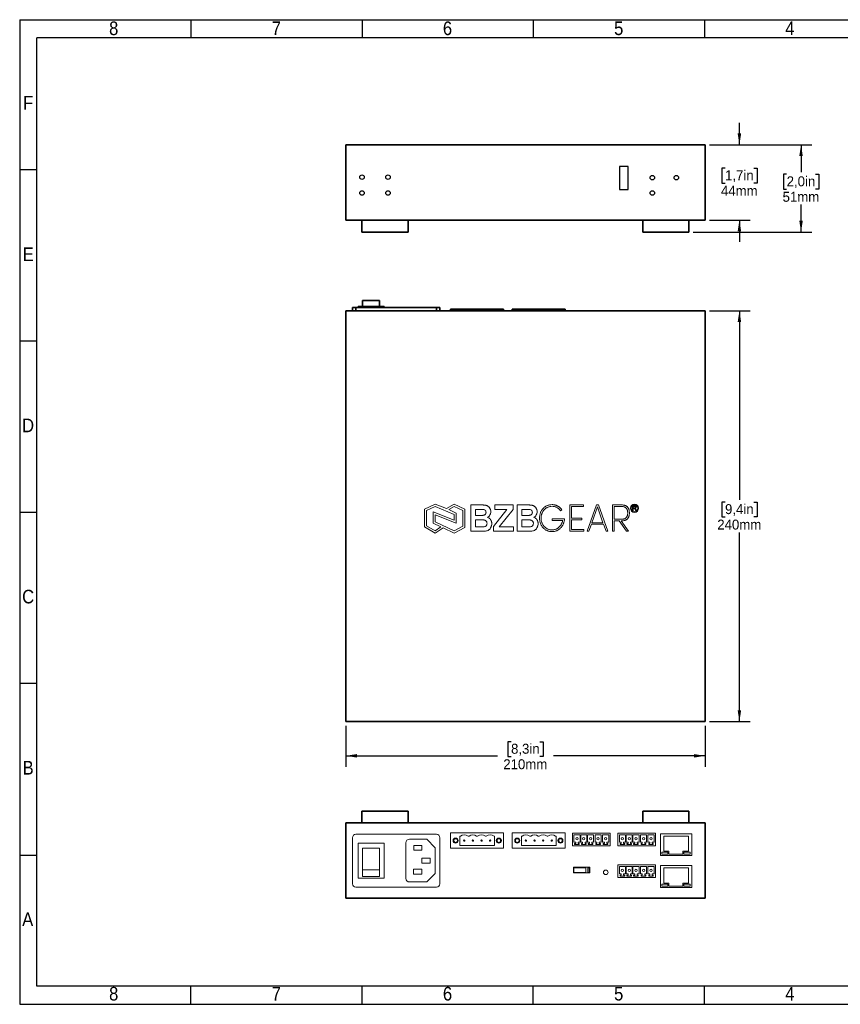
# Model space of a CAD drawing. Header units: millimetres. Extents: x 15 to 415, y 5 to 293.
# Tile 1 of 6: x 15 to 255, y 5 to 293. Entities that reach past the tile are written whole.
import ezdxf

# ---------------------------------------------------------------- set-up
doc = ezdxf.new("R2010")
doc.units = ezdxf.units.MM
doc.linetypes.add('SLD-Solid', pattern=[0])
doc.layers.add('BORDER', color=7, linetype='SLD-Solid')
doc.layers.add('DRIVING_DIM', color=5, linetype='SLD-Solid')
doc.styles.add('SLDTEXTSTYLE0', font='arial.ttf', dxfattribs={"width": 0.948})
doc.styles.add('SLDTEXTSTYLE1', font='Gothic.ttf', dxfattribs={"width": 0.913})
doc.dimstyles.new('SLDDIMSTYLE0', dxfattribs={"dimtxt": 2.825151, "dimasz": 3.302, "dimexe": 0, "dimexo": 0.0625, "dimgap": 0.706288, "dimtad": 0, "dimtih": 1, "dimtoh": 1, "dimdec": 0, "dimlfac": 2, "dimrnd": 1e-09, "dimzin": 12, "dimdsep": 46, "dimtxsty": 'SLDTEXTSTYLE0', "dimsah": 1, "dimcen": 0.09, "dimadec": 0, "dimazin": 3, "dimtfac": 1, "dimtdec": 0, "dimtofl": 0, "dimtmove": 0, "dimatfit": 3, "dimfxl": 1, "dimfrac": 2, "dimtolj": 1, "dimtzin": 12, "dimarcsym": 0})
doc.dimstyles.new('SLDDIMSTYLE1', dxfattribs={"dimtxt": 2.825151, "dimasz": 3.302, "dimexe": 0, "dimexo": 0.0625, "dimgap": 0.706288, "dimtad": 0, "dimtih": 1, "dimtoh": 1, "dimdec": 0, "dimlfac": 2, "dimrnd": 1e-09, "dimzin": 12, "dimdsep": 46, "dimtxsty": 'SLDTEXTSTYLE0', "dimsah": 1, "dimcen": 0.09, "dimadec": 0, "dimazin": 3, "dimtfac": 1, "dimtdec": 0, "dimtmove": 0, "dimatfit": 0, "dimfxl": 1, "dimfrac": 2, "dimtolj": 1, "dimtzin": 12, "dimarcsym": 0})

# ---------------------------------------------------------------- blocks, each defined once
blk = doc.blocks.new('_D')
at = {"layer": 'DRIVING_DIM', "transparency": 16777216}
for p, q in [((216.49, 207.51), (228.4, 207.51)), ((225.22, 207.51), (225.22, 152.27)), ((221.02, 151.62), (220.05, 151.62)), ((220.05, 151.62), (220.05, 147.28)), ((229.43, 151.62), (230.4, 151.62)), ((230.4, 151.62), (230.4, 147.28)), ((220.05, 147.28), (221.02, 147.28)), ((230.4, 147.28), (229.43, 147.28)), ((225.22, 87.51), (225.22, 142.76)), ((216.49, 87.51), (228.4, 87.51))]:
    blk.add_line(p, q, dxfattribs=at)
for points in [[(225.22, 207.51), (224.71, 204.21), (225.73, 204.21)], [(225.22, 87.51), (225.73, 90.81), (224.71, 90.81)]]:
    blk.add_solid(points, dxfattribs=at)
at = {"layer": 'DRIVING_DIM', "transparency": 16777216, "char_height": 2.91, "attachment_point": 1, "style": 'SLDTEXTSTYLE0'}
for s, insert in [('9,4in', (221.02, 151.03)), ('240mm', (218.75, 146.51))]:
    blk.add_mtext(s, dxfattribs=dict(at, insert=insert))
blk = doc.blocks.new('_D_1')
at = {"layer": 'DRIVING_DIM', "transparency": 16777216}
for p, q in [((110.22, 86.24), (110.22, 74.34)), ((215.22, 86.24), (215.22, 74.34)), ((158.52, 81.62), (157.55, 81.62)), ((157.55, 81.62), (157.55, 77.28)), ((166.93, 81.62), (167.9, 81.62)), ((167.9, 81.62), (167.9, 77.28)), ((110.22, 77.51), (154.53, 77.51)), ((157.55, 77.28), (158.52, 77.28)), ((167.9, 77.28), (166.93, 77.28)), ((215.22, 77.51), (170.91, 77.51))]:
    blk.add_line(p, q, dxfattribs=at)
for points in [[(110.22, 77.51), (113.52, 77), (113.52, 78.02)], [(215.22, 77.51), (211.92, 78.02), (211.92, 77)]]:
    blk.add_solid(points, dxfattribs=at)
at = {"layer": 'DRIVING_DIM', "transparency": 16777216, "char_height": 2.91, "attachment_point": 1, "style": 'SLDTEXTSTYLE0'}
for s, insert in [('8,3in', (158.52, 81.03)), ('210mm', (156.25, 76.51))]:
    blk.add_mtext(s, dxfattribs=dict(at, insert=insert))
blk = doc.blocks.new('_D_2')
at = {"layer": 'DRIVING_DIM', "transparency": 16777216}
for p, q in [((225.22, 256.01), (225.22, 262.36)), ((216.49, 256.01), (228.4, 256.01)), ((221.02, 249.12), (220.05, 249.12)), ((220.05, 249.12), (220.05, 244.78)), ((229.43, 249.12), (230.4, 249.12)), ((230.4, 249.12), (230.4, 244.78)), ((220.05, 244.78), (221.02, 244.78)), ((230.4, 244.78), (229.43, 244.78)), ((216.49, 234.01), (228.4, 234.01)), ((225.22, 234.01), (225.22, 227.66))]:
    blk.add_line(p, q, dxfattribs=at)
for points in [[(225.22, 256.01), (225.73, 259.31), (224.71, 259.31)], [(225.22, 234.01), (224.71, 230.71), (225.73, 230.71)]]:
    blk.add_solid(points, dxfattribs=at)
at = {"layer": 'DRIVING_DIM', "transparency": 16777216, "char_height": 2.91, "attachment_point": 1, "style": 'SLDTEXTSTYLE0'}
for s, insert in [('1,7in', (221.02, 248.53)), ('44mm', (219.83, 244.01))]:
    blk.add_mtext(s, dxfattribs=dict(at, insert=insert))
blk = doc.blocks.new('_D_3')
at = {"layer": 'DRIVING_DIM', "transparency": 16777216}
for p, q in [((216.49, 256.01), (246.4, 256.01)), ((243.22, 256.01), (243.22, 248.02)), ((239.02, 247.37), (238.05, 247.37)), ((238.05, 247.37), (238.05, 243.03)), ((247.43, 247.37), (248.4, 247.37)), ((248.4, 247.37), (248.4, 243.03)), ((238.05, 243.03), (239.02, 243.03)), ((248.4, 243.03), (247.43, 243.03)), ((243.22, 230.51), (243.22, 238.51)), ((211.74, 230.51), (246.4, 230.51))]:
    blk.add_line(p, q, dxfattribs=at)
for points in [[(243.22, 256.01), (242.71, 252.71), (243.73, 252.71)], [(243.22, 230.51), (243.73, 233.81), (242.71, 233.81)]]:
    blk.add_solid(points, dxfattribs=at)
at = {"layer": 'DRIVING_DIM', "transparency": 16777216, "char_height": 2.91, "attachment_point": 1, "style": 'SLDTEXTSTYLE0'}
for s, insert in [('2,0in', (239.02, 246.78)), ('51mm', (237.83, 242.26))]:
    blk.add_mtext(s, dxfattribs=dict(at, insert=insert))

msp = doc.modelspace()

# ---------------------------------------------------------------- linework, layer by layer
at = {"color": 7, "linetype": 'SLD-Solid', "lineweight": 35}
for p, q in [((110.22, 256.01), (110.22, 234.01)), ((215.22, 256.01), (110.22, 256.01)), ((151.21, 256.01), (151.21, 256.02)), ((151.21, 256.01), (151.21, 256.02)), ((151.5, 256.01), (151.5, 256.02)), ((152.59, 256.01), (152.59, 256.02)), ((152.59, 256.01), (152.59, 256.02)), ((152.89, 256.01), (152.89, 256.02)), ((152.89, 256.01), (152.89, 256.02)), ((164.74, 256.01), (164.74, 256.02)), ((164.74, 256.01), (164.74, 256.02)), ((165.04, 256.01), (165.04, 256.02)), ((166.12, 256.01), (166.12, 256.02)), ((166.12, 256.01), (166.12, 256.02)), ((166.42, 256.01), (166.42, 256.02)), ((166.42, 256.01), (166.42, 256.02)), ((192.6, 256.01), (192.6, 256.02)), ((192.6, 256.01), (192.6, 256.02)), ((193.09, 256.01), (193.09, 256.02)), ((193.09, 256.01), (193.09, 256.02)), ((194.89, 256.01), (194.89, 256.02)), ((195.08, 256.01), (195.08, 256.02)), ((215.22, 234.01), (215.22, 256.01)), ((110.22, 234.01), (215.22, 234.01)), ((114.97, 234.01), (114.97, 230.51)), ((128.47, 230.51), (128.47, 234.01)), ((196.97, 234.01), (196.97, 230.51)), ((210.47, 230.51), (210.47, 234.01)), ((128.47, 230.51), (114.97, 230.51)), ((210.47, 230.51), (196.97, 230.51)), ((115.14, 210.5), (120.14, 210.5)), ((110.22, 207.51), (110.22, 87.51)), ((215.22, 207.51), (110.22, 207.51)), ((112.21, 208.51), (112.21, 207.51)), ((113.21, 208.51), (112.21, 208.51)), ((113.21, 208.51), (113.21, 207.51)), ((136.73, 208.51), (113.21, 208.51)), ((113.86, 208.76), (121.41, 208.76)), ((113.86, 208.76), (113.86, 208.51)), ((121.41, 208.76), (121.41, 208.51)), ((136.73, 208.51), (136.73, 207.51)), ((136.73, 208.51), (137.73, 208.51)), ((137.73, 208.51), (137.73, 207.51)), ((156.35, 208.01), (140.82, 208.01)), ((140.82, 208.01), (140.82, 207.51)), ((156.35, 208.01), (156.35, 207.51)), ((158.82, 208.01), (158.82, 207.51)), ((174.35, 208.01), (158.82, 208.01)), ((174.35, 208.01), (174.35, 207.51)), ((215.22, 207.51), (215.22, 87.51)), ((215.22, 87.51), (110.22, 87.51)), ((114.97, 61.39), (114.97, 57.89)), ((114.97, 61.39), (128.47, 61.39)), ((128.47, 57.89), (128.47, 61.39)), ((196.97, 61.39), (196.97, 57.89)), ((196.97, 61.39), (210.47, 61.39)), ((210.47, 57.89), (210.47, 61.39)), ((110.22, 35.89), (110.22, 57.89)), ((110.22, 57.89), (215.22, 57.89)), ((215.22, 57.89), (215.22, 35.89)), ((215.22, 35.89), (110.22, 35.89)), ((151.21, 35.88), (151.21, 35.89)), ((151.21, 35.88), (151.21, 35.89)), ((151.5, 35.88), (151.5, 35.89)), ((152.59, 35.88), (152.59, 35.89)), ((152.59, 35.88), (152.59, 35.89)), ((152.89, 35.88), (152.89, 35.89)), ((152.89, 35.88), (152.89, 35.89)), ((164.74, 35.88), (164.74, 35.89)), ((164.74, 35.88), (164.74, 35.89)), ((165.04, 35.88), (165.04, 35.89)), ((166.12, 35.88), (166.12, 35.89)), ((166.12, 35.88), (166.12, 35.89)), ((166.42, 35.88), (166.42, 35.89)), ((166.42, 35.88), (166.42, 35.89)), ((192.6, 35.88), (192.6, 35.89)), ((192.6, 35.88), (192.6, 35.89)), ((193.09, 35.88), (193.09, 35.89)), ((193.09, 35.88), (193.09, 35.89)), ((194.89, 35.88), (194.89, 35.89)), ((195.08, 35.88), (195.08, 35.89))]:
    msp.add_line(p, q, dxfattribs=at)
at = {"color": 7, "linetype": 'SLD-Solid', "lineweight": 25}
for p, q in [((192.71, 249.65), (190.17, 249.65)), ((190.17, 249.65), (190.17, 242.92)), ((192.71, 242.92), (192.71, 249.65)), ((190.17, 242.92), (192.71, 242.92))]:
    msp.add_line(p, q, dxfattribs=at)
at = {"color": 7, "linetype": 'SLD-Solid', "lineweight": 15}
for p, q in [((136.35, 150.98), (133.26, 149.55)), ((136.38, 150.33), (133.86, 149.16)), ((139.64, 149.74), (136.35, 150.98)), ((141.86, 148.04), (136.38, 150.33)), ((141.91, 150.99), (139.64, 149.74)), ((141.93, 150.32), (140.32, 149.43)), ((144.99, 149.55), (141.91, 150.99)), ((144.39, 149.16), (141.93, 150.32)), ((146.76, 150.79), (149.72, 150.79)), ((146.76, 143.09), (146.76, 150.79)), ((153.77, 150.79), (159.11, 150.79)), ((153.77, 149.51), (153.77, 150.79)), ((159.11, 150.79), (159.11, 149.51)), ((160.29, 150.79), (163.25, 150.79)), ((160.29, 143.09), (160.29, 150.79)), ((175.65, 150.79), (175.65, 143.1)), ((179.69, 150.79), (175.65, 150.79)), ((176.13, 146.94), (176.13, 150.32)), ((176.13, 150.32), (179.69, 150.31)), ((179.69, 150.31), (179.69, 150.79)), ((183.51, 150.8), (180.72, 143.09)), ((182.15, 145.61), (183.76, 150.2)), ((184.03, 150.8), (183.51, 150.8)), ((183.76, 150.2), (185.37, 145.61)), ((186.8, 143.09), (184.03, 150.8)), ((191.03, 150.79), (188.14, 150.79)), ((188.14, 150.79), (188.14, 143.09)), ((188.63, 150.31), (191.03, 150.31)), ((188.63, 146.63), (188.63, 150.31)), ((191.03, 150.79), (191.03, 150.79)), ((194.04, 150.51), (194.63, 150.51)), ((194.04, 149.16), (194.04, 150.51)), ((194.23, 150.35), (194.23, 149.92)), ((194.64, 150.35), (194.23, 150.35)), ((194.23, 149.92), (194.6, 149.92)), ((194.23, 149.76), (194.23, 149.16)), ((194.43, 149.76), (194.23, 149.76)), ((133.26, 149.55), (133.26, 144.36)), ((133.86, 149.16), (133.86, 144.7)), ((141.86, 146.34), (135.78, 148.75)), ((135.78, 148.75), (135.78, 145.45)), ((136.38, 147.86), (136.38, 145.83)), ((142.46, 145.46), (136.38, 147.86)), ((140.32, 149.43), (142.46, 148.43)), ((141.86, 148.04), (141.86, 146.34)), ((142.46, 148.43), (142.46, 145.46)), ((144.39, 144.6), (144.39, 149.16)), ((144.99, 144.25), (144.99, 149.55)), ((148.14, 149.51), (148.14, 147.73)), ((149.05, 149.51), (148.14, 149.51)), ((148.14, 147.73), (149.18, 147.73)), ((153.38, 144.47), (157.33, 149.51)), ((157.33, 149.51), (153.77, 149.51)), ((159.11, 149.51), (155.08, 144.37)), ((161.68, 149.51), (161.68, 147.73)), ((162.59, 149.51), (161.68, 149.51)), ((161.68, 147.73), (162.72, 147.73)), ((174.14, 146.73), (170.48, 146.73)), ((170.48, 146.73), (170.48, 146.25)), ((172.96, 149.12), (173.39, 149.37)), ((179.15, 146.94), (176.13, 146.94)), ((179.15, 146.45), (179.15, 146.94)), ((194.23, 149.16), (194.04, 149.16)), ((194.98, 149.16), (194.81, 149.44)), ((194.97, 149.53), (195.19, 149.16)), ((195.19, 149.16), (194.98, 149.16)), ((133.26, 144.36), (136.37, 142.54)), ((133.86, 144.7), (136.35, 143.25)), ((135.78, 145.45), (138.05, 144.38)), ((136.35, 143.25), (138.05, 144.38)), ((136.37, 142.54), (138.69, 144.08)), ((136.38, 145.83), (141.91, 143.23)), ((138.69, 144.08), (141.93, 142.56)), ((141.91, 143.23), (144.39, 144.6)), ((141.93, 142.56), (144.99, 144.25)), ((149.43, 146.45), (148.14, 146.45)), ((148.14, 146.45), (148.14, 144.37)), ((148.14, 144.37), (149.61, 144.37)), ((153.38, 143.09), (153.38, 144.47)), ((155.08, 144.37), (159.21, 144.37)), ((159.21, 144.37), (159.21, 143.09)), ((162.96, 146.45), (161.68, 146.45)), ((161.68, 146.45), (161.68, 144.37)), ((161.68, 144.37), (163.15, 144.37)), ((170.48, 146.25), (173.6, 146.25)), ((176.13, 143.59), (176.13, 146.45)), ((176.13, 146.45), (179.15, 146.45)), ((181.25, 143.09), (181.99, 145.14)), ((181.99, 145.14), (185.54, 145.14)), ((185.37, 145.61), (182.15, 145.61)), ((185.54, 145.14), (186.29, 143.09)), ((188.62, 143.09), (188.62, 146.15)), ((188.62, 146.15), (190.12, 146.15)), ((190.97, 146.63), (188.63, 146.63)), ((190.12, 146.15), (192.24, 143.09)), ((192.82, 143.09), (190.71, 146.15)), ((190.71, 146.15), (190.99, 146.15)), ((149.25, 143.09), (146.76, 143.09)), ((159.21, 143.09), (153.38, 143.09)), ((162.78, 143.09), (160.29, 143.09)), ((170.48, 142.99), (170.48, 142.99)), ((175.65, 143.1), (179.82, 143.1)), ((179.82, 143.59), (176.13, 143.59)), ((179.82, 143.1), (179.82, 143.59)), ((180.72, 143.09), (181.25, 143.09)), ((186.29, 143.09), (186.8, 143.09)), ((188.14, 143.09), (188.62, 143.09)), ((192.24, 143.09), (192.82, 143.09))]:
    msp.add_line(p, q, dxfattribs=at)
at = {"color": 7, "linetype": 'SLD-Solid', "lineweight": 20}
for p, q in [((140.82, 50.53), (140.82, 55.04)), ((156.35, 55.04), (140.82, 55.04)), ((156.35, 50.53), (156.35, 55.04)), ((158.82, 50.53), (158.82, 55.04)), ((174.35, 55.04), (158.82, 55.04)), ((174.35, 50.53), (174.35, 55.04)), ((187.43, 54.96), (176.46, 54.96)), ((176.46, 51.18), (176.46, 54.96)), ((187.43, 51.18), (187.43, 54.96)), ((200.7, 54.96), (189.73, 54.96)), ((189.73, 51.18), (189.73, 54.96)), ((200.7, 51.18), (200.7, 54.96)), ((211.36, 54.73), (202.13, 54.73)), ((202.13, 48.35), (202.13, 54.73)), ((211.36, 48.35), (211.36, 54.73)), ((112.21, 40.15), (112.21, 53.58)), ((136.73, 54.58), (113.21, 54.58)), ((113.86, 52.04), (113.86, 41.79)), ((121.41, 52.04), (113.86, 52.04)), ((121.41, 41.79), (121.41, 52.04)), ((127.82, 41.67), (127.82, 52.14)), ((133.9, 53.14), (128.82, 53.14)), ((136.4, 50.64), (133.9, 53.14)), ((137.73, 40.15), (137.73, 53.58)), ((143.74, 54.03), (143.54, 54.03)), ((143.54, 51.3), (143.54, 54.03)), ((146.3, 54.03), (145.99, 54.03)), ((148.73, 54.03), (148.46, 54.03)), ((151.27, 54.03), (151.06, 54.03)), ((153.71, 54.03), (153.55, 54.03)), ((153.71, 51.3), (153.71, 54.03)), ((161.74, 54.03), (161.54, 54.03)), ((161.54, 51.3), (161.54, 54.03)), ((164.3, 54.03), (163.99, 54.03)), ((166.73, 54.03), (166.46, 54.03)), ((169.27, 54.03), (169.06, 54.03)), ((171.71, 54.03), (171.55, 54.03)), ((171.71, 51.3), (171.71, 54.03)), ((178.69, 54.46), (176.89, 54.46)), ((176.89, 52.27), (176.89, 54.46)), ((177.43, 52.27), (176.89, 52.27)), ((177.1, 51.93), (177.1, 51.56)), ((177.1, 51.93), (177.43, 51.93)), ((177.43, 52.27), (177.43, 51.93)), ((178.69, 52.27), (178.14, 52.27)), ((178.14, 52.27), (178.14, 51.93)), ((178.14, 51.93), (178.44, 51.93)), ((178.44, 51.93), (178.44, 51.56)), ((178.69, 52.27), (178.69, 54.46)), ((178.87, 52.27), (178.87, 54.46)), ((180.67, 54.46), (178.87, 54.46)), ((179.41, 52.27), (178.87, 52.27)), ((179.08, 51.93), (179.08, 51.56)), ((179.08, 51.93), (179.41, 51.93)), ((179.41, 52.27), (179.41, 51.93)), ((180.67, 52.27), (180.12, 52.27)), ((180.12, 52.27), (180.12, 51.93)), ((180.12, 51.93), (180.42, 51.93)), ((180.42, 51.93), (180.42, 51.56)), ((180.67, 52.27), (180.67, 54.46)), ((180.85, 52.27), (180.85, 54.46)), ((182.65, 54.46), (180.85, 54.46)), ((181.39, 52.27), (180.85, 52.27)), ((181.06, 51.93), (181.06, 51.56)), ((181.06, 51.93), (181.39, 51.93)), ((181.39, 52.27), (181.39, 51.93)), ((182.65, 52.27), (182.1, 52.27)), ((182.1, 52.27), (182.1, 51.93)), ((182.1, 51.93), (182.4, 51.93)), ((182.4, 51.93), (182.4, 51.56)), ((182.65, 52.27), (182.65, 54.46)), ((183.05, 52.27), (183.05, 54.46)), ((184.85, 54.46), (183.05, 54.46)), ((183.59, 52.27), (183.05, 52.27)), ((183.26, 51.93), (183.26, 51.56)), ((183.26, 51.93), (183.59, 51.93)), ((183.59, 52.27), (183.59, 51.93)), ((184.85, 52.27), (184.3, 52.27)), ((184.3, 52.27), (184.3, 51.93)), ((184.3, 51.93), (184.6, 51.93)), ((184.6, 51.93), (184.6, 51.56)), ((184.85, 52.27), (184.85, 54.46)), ((187.05, 54.46), (185.25, 54.46)), ((185.25, 52.27), (185.25, 54.46)), ((185.79, 52.27), (185.25, 52.27)), ((185.46, 51.93), (185.46, 51.56)), ((185.46, 51.93), (185.79, 51.93)), ((185.79, 52.27), (185.79, 51.93)), ((187.05, 52.27), (186.5, 52.27)), ((186.5, 52.27), (186.5, 51.93)), ((186.5, 51.93), (186.8, 51.93)), ((186.8, 51.93), (186.8, 51.56)), ((187.05, 52.27), (187.05, 54.46)), ((190.16, 52.27), (190.16, 54.46)), ((191.96, 54.46), (190.16, 54.46)), ((190.7, 52.27), (190.16, 52.27)), ((190.37, 51.93), (190.37, 51.56)), ((190.37, 51.93), (190.7, 51.93)), ((190.7, 52.27), (190.7, 51.93)), ((191.96, 52.27), (191.41, 52.27)), ((191.41, 52.27), (191.41, 51.93)), ((191.41, 51.93), (191.71, 51.93)), ((191.71, 51.93), (191.71, 51.56)), ((191.96, 52.27), (191.96, 54.46)), ((193.94, 54.46), (192.14, 54.46)), ((192.14, 52.27), (192.14, 54.46)), ((192.68, 52.27), (192.14, 52.27)), ((192.35, 51.93), (192.35, 51.56)), ((192.35, 51.93), (192.68, 51.93)), ((192.68, 52.27), (192.68, 51.93)), ((193.94, 52.27), (193.39, 52.27)), ((193.39, 52.27), (193.39, 51.93)), ((193.39, 51.93), (193.69, 51.93)), ((193.69, 51.93), (193.69, 51.56)), ((193.94, 52.27), (193.94, 54.46)), ((195.92, 54.46), (194.12, 54.46)), ((194.12, 52.27), (194.12, 54.46)), ((194.66, 52.27), (194.12, 52.27)), ((194.33, 51.93), (194.33, 51.56)), ((194.33, 51.93), (194.66, 51.93)), ((194.66, 52.27), (194.66, 51.93)), ((195.92, 52.27), (195.37, 52.27)), ((195.37, 52.27), (195.37, 51.93)), ((195.37, 51.93), (195.67, 51.93)), ((195.67, 51.93), (195.67, 51.56)), ((195.92, 52.27), (195.92, 54.46)), ((196.32, 52.27), (196.32, 54.46)), ((198.12, 54.46), (196.32, 54.46)), ((196.86, 52.27), (196.32, 52.27)), ((196.53, 51.93), (196.53, 51.56)), ((196.53, 51.93), (196.86, 51.93)), ((196.86, 52.27), (196.86, 51.93)), ((198.12, 52.27), (197.57, 52.27)), ((197.57, 52.27), (197.57, 51.93)), ((197.57, 51.93), (197.87, 51.93)), ((197.87, 51.93), (197.87, 51.56)), ((198.12, 52.27), (198.12, 54.46)), ((198.52, 52.27), (198.52, 54.46)), ((200.32, 54.46), (198.52, 54.46)), ((199.06, 52.27), (198.52, 52.27)), ((198.73, 51.93), (198.73, 51.56)), ((198.73, 51.93), (199.06, 51.93)), ((199.06, 52.27), (199.06, 51.93)), ((200.32, 52.27), (199.77, 52.27)), ((199.77, 52.27), (199.77, 51.93)), ((199.77, 51.93), (200.07, 51.93)), ((200.07, 51.93), (200.07, 51.56)), ((200.32, 52.27), (200.32, 54.46)), ((203.18, 49.63), (203.18, 54.08)), ((210.33, 54.08), (203.18, 54.08)), ((210.33, 49.63), (210.33, 54.08)), ((115.14, 50.58), (120.14, 50.58)), ((132.46, 51.32), (130.15, 51.32)), ((130.15, 49.98), (130.15, 51.32)), ((132.46, 49.98), (130.15, 49.98)), ((132.46, 49.98), (132.46, 51.32)), ((136.4, 43.17), (136.4, 50.64)), ((156.35, 50.53), (140.82, 50.53)), ((153.71, 51.3), (143.54, 51.3)), ((174.35, 50.53), (158.82, 50.53)), ((171.71, 51.3), (161.54, 51.3)), ((187.43, 51.18), (176.46, 51.18)), ((177.1, 51.56), (178.44, 51.56)), ((179.08, 51.56), (180.42, 51.56)), ((181.06, 51.56), (182.4, 51.56)), ((183.26, 51.56), (184.6, 51.56)), ((185.46, 51.56), (186.8, 51.56)), ((200.7, 51.18), (189.73, 51.18)), ((190.37, 51.56), (191.71, 51.56)), ((192.35, 51.56), (193.69, 51.56)), ((194.33, 51.56), (195.67, 51.56)), ((196.53, 51.56), (197.87, 51.56)), ((198.73, 51.56), (200.07, 51.56)), ((202.56, 48.75), (202.56, 49.35)), ((204.27, 49.35), (202.56, 49.35)), ((204.64, 49.63), (203.18, 49.63)), ((204.27, 48.75), (204.27, 49.35)), ((204.64, 49.63), (204.64, 48.75)), ((210.33, 49.63), (208.71, 49.63)), ((208.71, 49.63), (208.71, 48.75)), ((210.81, 49.35), (209.02, 49.35)), ((209.02, 48.75), (209.02, 49.35)), ((210.81, 48.75), (210.81, 49.35)), ((134.91, 47.59), (132.46, 47.59)), ((132.46, 46.18), (132.46, 47.59)), ((134.91, 46.18), (132.46, 46.18)), ((134.91, 46.18), (134.91, 47.59)), ((211.36, 48.35), (202.13, 48.35)), ((204.27, 48.75), (202.56, 48.75)), ((208.71, 48.75), (204.64, 48.75)), ((210.81, 48.75), (209.02, 48.75)), ((115.14, 44.17), (120.14, 44.17)), ((132.46, 44.38), (129.98, 44.38)), ((129.98, 42.99), (129.98, 44.38)), ((132.46, 42.99), (132.46, 44.38)), ((136.4, 43.17), (133.9, 40.67)), ((181.52, 44.98), (176.73, 44.98)), ((176.73, 43.31), (176.73, 44.98)), ((181.52, 43.31), (176.73, 43.31)), ((176.87, 43.47), (176.87, 44.76)), ((180.36, 44.76), (176.87, 44.76)), ((180.36, 43.47), (176.87, 43.47)), ((180.36, 43.47), (180.36, 44.76)), ((181.31, 44.76), (180.97, 44.76)), ((180.97, 43.47), (180.97, 44.76)), ((181.31, 43.47), (180.97, 43.47)), ((181.31, 43.47), (181.31, 44.76)), ((181.52, 43.31), (181.52, 44.98)), ((200.7, 45.71), (189.73, 45.71)), ((189.73, 41.93), (189.73, 45.71)), ((190.16, 43.02), (190.16, 45.22)), ((191.96, 45.22), (190.16, 45.22)), ((191.96, 43.02), (191.96, 45.22)), ((193.94, 45.22), (192.14, 45.22)), ((192.14, 43.02), (192.14, 45.22)), ((193.94, 43.02), (193.94, 45.22)), ((194.12, 43.02), (194.12, 45.22)), ((195.92, 45.22), (194.12, 45.22)), ((195.92, 43.02), (195.92, 45.22)), ((198.12, 45.22), (196.32, 45.22)), ((196.32, 43.02), (196.32, 45.22)), ((198.12, 43.02), (198.12, 45.22)), ((200.32, 45.22), (198.52, 45.22)), ((198.52, 43.02), (198.52, 45.22)), ((200.32, 43.02), (200.32, 45.22)), ((200.7, 41.93), (200.7, 45.71)), ((211.36, 45.46), (202.13, 45.46)), ((202.13, 39.07), (202.13, 45.46)), ((203.18, 40.36), (203.18, 44.8)), ((210.33, 44.8), (203.18, 44.8)), ((210.33, 40.36), (210.33, 44.8)), ((211.36, 39.07), (211.36, 45.46)), ((113.86, 41.79), (121.41, 41.79)), ((115.14, 42.28), (120.14, 42.28)), ((133.9, 40.67), (128.82, 40.67)), ((132.46, 42.99), (129.98, 42.99)), ((200.7, 41.93), (189.73, 41.93)), ((190.7, 43.02), (190.16, 43.02)), ((190.37, 42.68), (190.37, 42.31)), ((190.37, 42.68), (190.7, 42.68)), ((190.37, 42.31), (191.71, 42.31)), ((190.7, 43.02), (190.7, 42.68)), ((191.96, 43.02), (191.41, 43.02)), ((191.41, 43.02), (191.41, 42.68)), ((191.41, 42.68), (191.71, 42.68)), ((191.71, 42.68), (191.71, 42.31)), ((192.68, 43.02), (192.14, 43.02)), ((192.35, 42.68), (192.35, 42.31)), ((192.35, 42.68), (192.68, 42.68)), ((192.35, 42.31), (193.69, 42.31)), ((192.68, 43.02), (192.68, 42.68)), ((193.94, 43.02), (193.39, 43.02)), ((193.39, 43.02), (193.39, 42.68)), ((193.39, 42.68), (193.69, 42.68)), ((193.69, 42.68), (193.69, 42.31)), ((194.66, 43.02), (194.12, 43.02)), ((194.33, 42.68), (194.33, 42.31)), ((194.33, 42.68), (194.66, 42.68)), ((194.33, 42.31), (195.67, 42.31)), ((194.66, 43.02), (194.66, 42.68)), ((195.92, 43.02), (195.37, 43.02)), ((195.37, 43.02), (195.37, 42.68)), ((195.37, 42.68), (195.67, 42.68)), ((195.67, 42.68), (195.67, 42.31)), ((196.86, 43.02), (196.32, 43.02)), ((196.53, 42.68), (196.53, 42.31)), ((196.53, 42.68), (196.86, 42.68)), ((196.53, 42.31), (197.87, 42.31)), ((196.86, 43.02), (196.86, 42.68)), ((198.12, 43.02), (197.57, 43.02)), ((197.57, 43.02), (197.57, 42.68)), ((197.57, 42.68), (197.87, 42.68)), ((197.87, 42.68), (197.87, 42.31)), ((199.06, 43.02), (198.52, 43.02)), ((198.73, 42.68), (198.73, 42.31)), ((198.73, 42.68), (199.06, 42.68)), ((198.73, 42.31), (200.07, 42.31)), ((199.06, 43.02), (199.06, 42.68)), ((200.32, 43.02), (199.77, 43.02)), ((199.77, 43.02), (199.77, 42.68)), ((199.77, 42.68), (200.07, 42.68)), ((200.07, 42.68), (200.07, 42.31)), ((204.64, 40.36), (203.18, 40.36)), ((204.64, 40.36), (204.64, 39.47)), ((210.33, 40.36), (208.71, 40.36)), ((208.71, 40.36), (208.71, 39.47)), ((136.73, 39.15), (113.21, 39.15)), ((211.36, 39.07), (202.13, 39.07)), ((204.27, 40.07), (202.56, 40.07)), ((202.56, 39.47), (202.56, 40.07)), ((204.27, 39.47), (202.56, 39.47)), ((204.27, 39.47), (204.27, 40.07)), ((208.71, 39.47), (204.64, 39.47)), ((210.81, 40.07), (209.02, 40.07)), ((209.02, 39.47), (209.02, 40.07)), ((210.81, 39.47), (209.02, 39.47)), ((210.81, 39.47), (210.81, 40.07))]:
    msp.add_line(p, q, dxfattribs=at)
at = {"color": 7, "linetype": 'SLD-Solid', "lineweight": 25}
for centre in [(114.97, 246.53), (122.58, 246.53), (199.79, 246.39), (206.8, 246.39), (114.97, 241.9), (122.58, 241.9), (199.79, 241.9)]:
    msp.add_circle(centre, 0.658, dxfattribs=at)
at = {"color": 7, "linetype": 'SLD-Solid', "lineweight": 15}
for radius in [1.2, 0.961]:
    msp.add_circle((194.59, 149.83), radius, dxfattribs=at)
at = {"color": 7, "linetype": 'SLD-Solid', "lineweight": 20}
for centre, radius in [((142.33, 52.75), 0.739), ((142.33, 52.75), 0.52), ((144.86, 52.75), 0.199), ((147.38, 52.75), 0.199), ((149.9, 52.75), 0.199), ((152.41, 52.75), 0.199), ((154.95, 52.75), 0.739), ((154.95, 52.75), 0.52), ((160.33, 52.75), 0.739), ((160.33, 52.75), 0.52), ((162.86, 52.75), 0.199), ((165.38, 52.75), 0.199), ((167.9, 52.75), 0.199), ((170.41, 52.75), 0.199), ((172.95, 52.75), 0.739), ((172.95, 52.75), 0.52), ((177.79, 53.3), 0.34), ((179.77, 53.3), 0.34), ((181.75, 53.3), 0.34), ((183.95, 53.3), 0.34), ((186.15, 53.3), 0.34), ((191.05, 53.3), 0.34), ((193.03, 53.3), 0.34), ((195.01, 53.3), 0.34), ((197.21, 53.3), 0.34), ((199.41, 53.3), 0.34), ((186.17, 43.47), 0.669), ((191.05, 44.05), 0.34), ((193.03, 44.05), 0.34), ((195.01, 44.05), 0.34), ((197.21, 44.05), 0.34), ((199.41, 44.05), 0.34)]:
    msp.add_circle(centre, radius, dxfattribs=at)
for centre, radius, start, end in [((113.21, 53.58), 1, 90, 180), ((128.82, 52.14), 1, 90, 180), ((136.73, 53.58), 1, 0, 90), ((144.86, 52.75), 1.7, 48.7674, 131.2326), ((147.38, 52.75), 1.68, 49.7468, 130.2532), ((149.9, 52.75), 1.73, 47.7141, 132.2859), ((152.41, 52.75), 1.71, 48.3576, 131.6424), ((162.86, 52.75), 1.7, 48.7674, 131.2326), ((165.38, 52.75), 1.68, 49.7468, 130.2532), ((167.9, 52.75), 1.73, 47.7141, 132.2859), ((170.41, 52.75), 1.71, 48.3576, 131.6424), ((128.82, 41.67), 1, 180, 270), ((113.21, 40.15), 1, 180, 270), ((136.73, 40.15), 1, 270, 0)]:
    msp.add_arc(centre, radius, start, end, dxfattribs=at)
at = {"color": 7, "linetype": 'SLD-Solid', "lineweight": 35}
for points in [[(115.14, 208.76), (115.14, 209.88), (115.14, 210.46), (115.14, 210.5)], [(120.14, 208.76), (120.14, 209.88), (120.14, 210.46), (120.14, 210.5)]]:
    msp.add_open_spline(points, degree=3, dxfattribs=at)
at = {"color": 7, "linetype": 'SLD-Solid', "lineweight": 15}
for points, knots in [([(149.72, 150.79), (149.85, 150.79), (150.05, 150.79), (150.31, 150.78), (150.48, 150.78), (150.63, 150.76), (150.77, 150.75), (150.9, 150.74), (151.06, 150.71), (151.23, 150.67), (151.43, 150.6), (151.62, 150.51), (151.8, 150.4), (151.96, 150.27), (152.11, 150.12), (152.25, 149.95), (152.37, 149.76), (152.47, 149.55), (152.56, 149.25), (152.59, 149.01), (152.59, 148.85)], [0, 0, 0, 0, 0.103802, 0.150263, 0.19362, 0.233154, 0.269188, 0.302197, 0.331449, 0.385878, 0.43919, 0.491548, 0.544161, 0.597179, 0.650707, 0.705738, 0.7629, 0.820845, 0.879089, 1, 1, 1, 1]), ([(163.25, 150.79), (163.39, 150.79), (163.58, 150.79), (163.84, 150.78), (164.01, 150.78), (164.17, 150.76), (164.31, 150.75), (164.44, 150.74), (164.59, 150.71), (164.77, 150.67), (164.96, 150.6), (165.15, 150.51), (165.33, 150.4), (165.49, 150.27), (165.65, 150.12), (165.78, 149.95), (165.9, 149.76), (166, 149.55), (166.09, 149.25), (166.12, 149.01), (166.12, 148.85)], [0, 0, 0, 0, 0.103802, 0.150263, 0.19362, 0.233154, 0.269188, 0.302197, 0.331449, 0.385878, 0.43919, 0.491548, 0.544161, 0.597179, 0.650707, 0.705738, 0.7629, 0.820845, 0.879089, 1, 1, 1, 1]), ([(170.48, 150.9), (170.22, 150.89), (169.85, 150.85), (169.37, 150.72), (169.04, 150.6), (168.72, 150.43), (168.42, 150.23), (168.13, 150), (167.87, 149.74), (167.63, 149.45), (167.42, 149.15), (167.24, 148.82), (167.09, 148.48), (166.97, 148.12), (166.86, 147.61), (166.82, 147.22), (166.81, 146.95)], [0, 0, 0, 0, 0.12674, 0.187476, 0.247326, 0.306756, 0.366563, 0.427287, 0.489739, 0.55263, 0.614426, 0.676277, 0.738163, 0.801066, 0.865277, 1, 1, 1, 1]), ([(167.3, 146.95), (167.3, 147.18), (167.33, 147.53), (167.43, 147.97), (167.53, 148.28), (167.66, 148.58), (167.82, 148.86), (168, 149.13), (168.21, 149.38), (168.44, 149.61), (168.68, 149.82), (168.95, 149.99), (169.22, 150.13), (169.51, 150.25), (169.93, 150.36), (170.25, 150.4), (170.48, 150.4)], [0, 0, 0, 0, 0.134084, 0.198109, 0.260875, 0.322911, 0.384767, 0.446824, 0.509967, 0.572607, 0.633372, 0.693149, 0.752514, 0.812379, 0.873226, 1, 1, 1, 1]), ([(173.39, 149.37), (173.31, 149.49), (173.18, 149.65), (172.98, 149.86), (172.82, 150.01), (172.66, 150.14), (172.49, 150.27), (172.32, 150.38), (172.13, 150.49), (171.94, 150.58), (171.75, 150.67), (171.55, 150.74), (171.34, 150.79), (171.13, 150.84), (170.84, 150.88), (170.62, 150.9), (170.48, 150.9)], [0, 0, 0, 0, 0.125986, 0.18794, 0.249576, 0.311105, 0.372741, 0.434307, 0.496385, 0.558559, 0.620443, 0.682446, 0.74451, 0.80714, 0.870383, 1, 1, 1, 1]), ([(170.48, 150.4), (170.72, 150.4), (171.09, 150.36), (171.56, 150.21), (171.89, 150.06), (172.2, 149.87), (172.57, 149.58), (172.82, 149.31), (172.96, 149.12)], [0, 0, 0, 0, 0.256348, 0.380722, 0.504859, 0.628885, 0.751906, 1, 1, 1, 1]), ([(193.09, 148.47), (193.1, 148.62), (193.08, 148.84), (193.03, 149.12), (192.98, 149.33), (192.92, 149.52), (192.83, 149.71), (192.74, 149.9), (192.62, 150.07), (192.49, 150.23), (192.34, 150.38), (192.17, 150.5), (191.98, 150.6), (191.77, 150.68), (191.45, 150.76), (191.2, 150.79), (191.03, 150.79)], [0, 0, 0, 0, 0.126762, 0.187728, 0.247323, 0.306458, 0.36553, 0.424542, 0.483678, 0.542792, 0.601591, 0.660505, 0.721536, 0.785292, 0.852561, 1, 1, 1, 1]), ([(191.03, 150.31), (191.16, 150.31), (191.35, 150.29), (191.6, 150.22), (191.76, 150.16), (191.9, 150.08), (192.03, 149.98), (192.15, 149.87), (192.25, 149.74), (192.33, 149.6), (192.41, 149.45), (192.47, 149.3), (192.52, 149.15), (192.56, 148.98), (192.59, 148.76), (192.6, 148.58), (192.6, 148.47)], [0, 0, 0, 0, 0.145084, 0.211195, 0.274183, 0.333881, 0.392796, 0.451428, 0.510574, 0.57044, 0.629827, 0.689372, 0.749148, 0.809906, 0.871581, 1, 1, 1, 1]), ([(194.52, 149.75), (194.51, 149.76), (194.48, 149.76), (194.45, 149.76), (194.43, 149.76)], [0, 0, 0, 0, 0.405226, 1, 1, 1, 1]), ([(194.81, 149.44), (194.8, 149.46), (194.78, 149.49), (194.76, 149.52), (194.74, 149.55), (194.73, 149.57), (194.71, 149.59), (194.7, 149.61), (194.68, 149.63), (194.66, 149.66), (194.64, 149.68), (194.62, 149.7), (194.58, 149.73), (194.55, 149.75), (194.52, 149.75)], [0, 0, 0, 0, 0.156541, 0.227935, 0.29431, 0.356868, 0.414759, 0.467641, 0.516748, 0.60473, 0.681571, 0.74811, 0.804941, 1, 1, 1, 1]), ([(194.6, 149.92), (194.63, 149.92), (194.68, 149.92), (194.74, 149.93), (194.77, 149.94), (194.8, 149.95), (194.82, 149.97), (194.84, 149.99), (194.86, 150.02), (194.88, 150.05), (194.89, 150.09), (194.89, 150.12), (194.89, 150.14)], [0, 0, 0, 0, 0.240892, 0.338044, 0.42012, 0.494058, 0.566095, 0.636805, 0.709148, 0.781942, 0.854285, 1, 1, 1, 1]), ([(194.63, 150.51), (194.66, 150.51), (194.7, 150.5), (194.75, 150.5), (194.78, 150.5), (194.81, 150.49), (194.84, 150.49), (194.87, 150.48), (194.89, 150.47), (194.91, 150.46), (194.93, 150.45), (194.95, 150.44), (194.97, 150.42), (194.99, 150.4), (195, 150.38), (195.02, 150.36), (195.03, 150.34), (195.05, 150.3), (195.08, 150.23), (195.08, 150.18), (195.08, 150.14)], [0, 0, 0, 0, 0.120212, 0.174385, 0.225444, 0.272358, 0.316388, 0.356869, 0.393978, 0.429589, 0.464683, 0.500036, 0.535483, 0.571363, 0.607909, 0.645662, 0.684517, 0.762579, 0.840497, 1, 1, 1, 1]), ([(194.89, 150.14), (194.89, 150.15), (194.89, 150.17), (194.88, 150.2), (194.88, 150.22), (194.87, 150.24), (194.86, 150.26), (194.85, 150.27), (194.83, 150.29), (194.81, 150.3), (194.8, 150.32), (194.78, 150.33), (194.75, 150.34), (194.73, 150.34), (194.69, 150.35), (194.66, 150.35), (194.64, 150.35)], [0, 0, 0, 0, 0.11816, 0.174187, 0.229539, 0.28345, 0.337827, 0.392632, 0.448466, 0.505965, 0.565059, 0.626654, 0.692232, 0.761131, 0.83531, 1, 1, 1, 1]), ([(195.08, 150.14), (195.08, 150.12), (195.08, 150.08), (195.07, 150.04), (195.06, 150.01), (195.05, 149.98), (195.03, 149.95), (195.02, 149.93), (195, 149.9), (194.97, 149.88), (194.95, 149.86), (194.92, 149.84), (194.88, 149.82), (194.85, 149.81), (194.8, 149.79), (194.75, 149.78), (194.73, 149.78)], [0, 0, 0, 0, 0.121295, 0.179224, 0.235938, 0.292217, 0.348197, 0.404445, 0.462026, 0.520334, 0.580383, 0.641826, 0.706363, 0.773851, 0.845266, 1, 1, 1, 1]), ([(194.73, 149.78), (194.75, 149.77), (194.78, 149.75), (194.82, 149.72), (194.83, 149.71)], [0, 0, 0, 0, 0.556562, 1, 1, 1, 1]), ([(194.83, 149.71), (194.86, 149.69), (194.91, 149.63), (194.95, 149.56), (194.97, 149.53)], [0, 0, 0, 0, 0.471466, 1, 1, 1, 1]), ([(150.41, 149.48), (150.35, 149.49), (150.25, 149.49), (150.1, 149.5), (149.94, 149.5), (149.76, 149.51), (149.46, 149.51), (149.22, 149.51), (149.05, 149.51)], [0, 0, 0, 0, 0.127928, 0.222591, 0.336621, 0.472274, 0.627288, 1, 1, 1, 1]), ([(149.18, 147.73), (149.32, 147.73), (149.52, 147.73), (149.77, 147.73), (149.93, 147.74), (150.06, 147.74), (150.19, 147.75), (150.28, 147.75), (150.33, 147.76)], [0, 0, 0, 0, 0.36442, 0.517158, 0.6525, 0.767789, 0.864336, 1, 1, 1, 1]), ([(150.33, 147.76), (150.46, 147.77), (150.64, 147.81), (150.85, 147.92), (150.98, 148.03), (151.08, 148.15), (151.18, 148.35), (151.21, 148.52), (151.21, 148.63)], [0, 0, 0, 0, 0.274143, 0.398228, 0.516904, 0.633833, 0.749306, 1, 1, 1, 1]), ([(151.21, 148.63), (151.21, 148.74), (151.19, 148.9), (151.1, 149.1), (151.01, 149.22), (150.89, 149.32), (150.7, 149.43), (150.53, 149.47), (150.41, 149.48)], [0, 0, 0, 0, 0.253609, 0.370195, 0.484179, 0.600473, 0.722518, 1, 1, 1, 1]), ([(152.59, 148.85), (152.59, 148.68), (152.56, 148.42), (152.45, 148.09), (152.34, 147.86), (152.2, 147.65), (151.98, 147.4), (151.78, 147.26), (151.63, 147.18)], [0, 0, 0, 0, 0.258671, 0.385449, 0.512596, 0.63795, 0.759414, 1, 1, 1, 1]), ([(151.63, 147.18), (151.73, 147.15), (151.87, 147.09), (152.05, 146.99), (152.17, 146.91), (152.28, 146.82), (152.38, 146.71), (152.48, 146.6), (152.56, 146.48), (152.64, 146.36), (152.7, 146.23), (152.76, 146.09), (152.81, 145.95), (152.84, 145.8), (152.88, 145.59), (152.89, 145.43), (152.89, 145.32)], [0, 0, 0, 0, 0.128184, 0.19019, 0.250991, 0.310651, 0.370927, 0.430919, 0.491565, 0.552787, 0.613838, 0.675612, 0.737435, 0.800703, 0.865713, 1, 1, 1, 1]), ([(163.94, 149.48), (163.88, 149.49), (163.78, 149.49), (163.63, 149.5), (163.48, 149.5), (163.29, 149.51), (162.99, 149.51), (162.76, 149.51), (162.59, 149.51)], [0, 0, 0, 0, 0.127928, 0.222591, 0.336621, 0.472274, 0.627288, 1, 1, 1, 1]), ([(162.72, 147.73), (162.86, 147.73), (163.05, 147.73), (163.3, 147.73), (163.46, 147.74), (163.59, 147.74), (163.73, 147.75), (163.82, 147.75), (163.87, 147.76)], [0, 0, 0, 0, 0.36442, 0.517158, 0.6525, 0.767789, 0.864336, 1, 1, 1, 1]), ([(163.87, 147.76), (163.99, 147.77), (164.17, 147.81), (164.38, 147.92), (164.51, 148.03), (164.61, 148.15), (164.71, 148.35), (164.74, 148.52), (164.74, 148.63)], [0, 0, 0, 0, 0.274143, 0.398228, 0.516904, 0.633833, 0.749306, 1, 1, 1, 1]), ([(164.74, 148.63), (164.74, 148.74), (164.72, 148.9), (164.63, 149.1), (164.54, 149.22), (164.43, 149.32), (164.23, 149.43), (164.06, 149.47), (163.94, 149.48)], [0, 0, 0, 0, 0.253609, 0.370195, 0.484179, 0.600473, 0.722518, 1, 1, 1, 1]), ([(166.12, 148.85), (166.12, 148.68), (166.09, 148.42), (165.98, 148.09), (165.87, 147.86), (165.73, 147.65), (165.51, 147.4), (165.31, 147.26), (165.17, 147.18)], [0, 0, 0, 0, 0.258671, 0.385449, 0.512596, 0.63795, 0.759414, 1, 1, 1, 1]), ([(165.17, 147.18), (165.26, 147.15), (165.4, 147.09), (165.58, 146.99), (165.7, 146.91), (165.81, 146.82), (165.91, 146.71), (166.01, 146.6), (166.09, 146.48), (166.17, 146.36), (166.24, 146.23), (166.29, 146.09), (166.34, 145.95), (166.37, 145.8), (166.41, 145.59), (166.42, 145.43), (166.42, 145.32)], [0, 0, 0, 0, 0.128184, 0.19019, 0.250991, 0.310651, 0.370927, 0.430919, 0.491565, 0.552787, 0.613838, 0.675612, 0.737435, 0.800703, 0.865713, 1, 1, 1, 1]), ([(166.81, 146.95), (166.82, 146.68), (166.86, 146.28), (166.97, 145.77), (167.09, 145.41), (167.24, 145.07), (167.42, 144.74), (167.63, 144.44), (167.87, 144.15), (168.13, 143.89), (168.42, 143.66), (168.72, 143.46), (169.04, 143.3), (169.37, 143.17), (169.85, 143.04), (170.22, 143), (170.48, 142.99)], [0, 0, 0, 0, 0.134868, 0.19928, 0.262378, 0.324452, 0.386017, 0.447977, 0.510812, 0.573021, 0.633858, 0.693613, 0.752869, 0.812759, 0.873372, 1, 1, 1, 1]), ([(170.48, 143.49), (170.25, 143.49), (169.93, 143.53), (169.51, 143.64), (169.22, 143.76), (168.94, 143.9), (168.68, 144.07), (168.44, 144.27), (168.21, 144.5), (168, 144.75), (167.81, 145.02), (167.66, 145.31), (167.53, 145.61), (167.43, 145.92), (167.33, 146.37), (167.3, 146.71), (167.3, 146.95)], [0, 0, 0, 0, 0.126793, 0.187302, 0.246933, 0.306305, 0.366127, 0.427002, 0.489297, 0.552076, 0.614175, 0.67617, 0.737958, 0.800884, 0.865302, 1, 1, 1, 1]), ([(170.48, 142.99), (170.72, 143), (171.08, 143.04), (171.54, 143.16), (171.87, 143.27), (172.18, 143.42), (172.47, 143.61), (172.75, 143.82), (173.01, 144.07), (173.25, 144.33), (173.46, 144.62), (173.65, 144.93), (173.8, 145.25), (173.93, 145.6), (174.07, 146.09), (174.12, 146.47), (174.14, 146.73)], [0, 0, 0, 0, 0.126262, 0.186941, 0.246889, 0.306091, 0.365912, 0.426443, 0.488426, 0.550869, 0.612716, 0.67432, 0.736473, 0.79973, 0.864426, 1, 1, 1, 1]), ([(192.6, 148.47), (192.6, 148.35), (192.59, 148.17), (192.56, 147.95), (192.52, 147.78), (192.47, 147.63), (192.4, 147.48), (192.33, 147.33), (192.24, 147.19), (192.14, 147.07), (192.02, 146.95), (191.88, 146.86), (191.73, 146.78), (191.56, 146.71), (191.31, 146.65), (191.11, 146.63), (190.97, 146.63)], [0, 0, 0, 0, 0.1273, 0.187892, 0.247716, 0.306984, 0.365703, 0.42431, 0.482942, 0.541303, 0.599329, 0.658597, 0.719248, 0.783254, 0.850815, 1, 1, 1, 1]), ([(190.99, 146.15), (191.16, 146.15), (191.42, 146.18), (191.75, 146.26), (191.96, 146.34), (192.16, 146.44), (192.33, 146.56), (192.49, 146.7), (192.62, 146.86), (192.73, 147.03), (192.83, 147.21), (192.92, 147.4), (192.98, 147.6), (193.03, 147.81), (193.08, 148.09), (193.1, 148.32), (193.09, 148.47)], [0, 0, 0, 0, 0.149794, 0.217996, 0.282357, 0.343538, 0.402689, 0.460911, 0.51964, 0.578041, 0.636271, 0.69433, 0.753427, 0.812413, 0.873195, 1, 1, 1, 1]), ([(151.5, 145.39), (151.5, 145.5), (151.48, 145.66), (151.41, 145.85), (151.33, 145.98), (151.24, 146.1), (151.12, 146.2), (150.99, 146.28), (150.86, 146.33), (150.73, 146.37), (150.62, 146.39), (150.48, 146.41), (150.31, 146.42), (150.12, 146.43), (149.83, 146.45), (149.59, 146.45), (149.43, 146.45)], [0, 0, 0, 0, 0.123074, 0.179368, 0.235222, 0.291166, 0.347484, 0.406218, 0.468313, 0.504451, 0.549341, 0.602531, 0.66423, 0.735079, 0.814545, 1, 1, 1, 1]), ([(149.61, 144.37), (149.74, 144.37), (149.93, 144.38), (150.16, 144.38), (150.31, 144.38), (150.44, 144.39), (150.57, 144.4), (150.65, 144.41), (150.7, 144.42)], [0, 0, 0, 0, 0.357678, 0.508965, 0.643381, 0.759439, 0.857236, 1, 1, 1, 1]), ([(150.7, 144.42), (150.81, 144.44), (150.98, 144.49), (151.16, 144.61), (151.28, 144.73), (151.38, 144.86), (151.48, 145.08), (151.5, 145.26), (151.5, 145.39)], [0, 0, 0, 0, 0.247244, 0.364822, 0.48304, 0.603497, 0.726935, 1, 1, 1, 1]), ([(152.89, 145.32), (152.89, 145.15), (152.85, 144.89), (152.76, 144.55), (152.66, 144.3), (152.53, 144.06), (152.39, 143.85), (152.21, 143.66), (152.02, 143.5), (151.81, 143.36), (151.48, 143.22), (151.21, 143.16), (151.03, 143.14)], [0, 0, 0, 0, 0.165598, 0.249714, 0.33548, 0.420589, 0.502328, 0.582142, 0.661433, 0.741417, 0.823059, 1, 1, 1, 1]), ([(165.04, 145.39), (165.04, 145.5), (165.02, 145.66), (164.94, 145.85), (164.87, 145.98), (164.77, 146.1), (164.66, 146.2), (164.52, 146.28), (164.39, 146.33), (164.27, 146.37), (164.15, 146.39), (164.01, 146.41), (163.85, 146.42), (163.66, 146.43), (163.36, 146.45), (163.12, 146.45), (162.96, 146.45)], [0, 0, 0, 0, 0.123074, 0.179368, 0.235222, 0.291166, 0.347484, 0.406218, 0.468313, 0.504451, 0.549341, 0.602531, 0.66423, 0.735079, 0.814545, 1, 1, 1, 1]), ([(163.15, 144.37), (163.28, 144.37), (163.46, 144.38), (163.7, 144.38), (163.84, 144.38), (163.97, 144.39), (164.1, 144.4), (164.18, 144.41), (164.24, 144.42)], [0, 0, 0, 0, 0.357678, 0.508965, 0.643381, 0.759439, 0.857236, 1, 1, 1, 1]), ([(164.24, 144.42), (164.35, 144.44), (164.51, 144.49), (164.7, 144.61), (164.82, 144.73), (164.91, 144.86), (165.01, 145.08), (165.04, 145.26), (165.04, 145.39)], [0, 0, 0, 0, 0.247244, 0.364822, 0.48304, 0.603497, 0.726935, 1, 1, 1, 1]), ([(166.42, 145.32), (166.42, 145.15), (166.39, 144.89), (166.29, 144.55), (166.19, 144.3), (166.06, 144.06), (165.92, 143.85), (165.75, 143.66), (165.56, 143.5), (165.34, 143.36), (165.02, 143.22), (164.75, 143.16), (164.56, 143.14)], [0, 0, 0, 0, 0.165598, 0.249714, 0.33548, 0.420589, 0.502328, 0.582142, 0.661433, 0.741417, 0.823059, 1, 1, 1, 1]), ([(173.6, 146.25), (173.56, 146.05), (173.48, 145.77), (173.33, 145.4), (173.21, 145.15), (173.06, 144.91), (172.9, 144.68), (172.71, 144.47), (172.51, 144.27), (172.3, 144.09), (172.07, 143.94), (171.83, 143.8), (171.58, 143.69), (171.32, 143.6), (170.95, 143.52), (170.67, 143.49), (170.48, 143.49)], [0, 0, 0, 0, 0.132694, 0.196715, 0.25914, 0.321153, 0.383167, 0.444831, 0.507328, 0.569341, 0.630431, 0.690726, 0.750693, 0.811359, 0.87261, 1, 1, 1, 1]), ([(151.03, 143.14), (150.95, 143.13), (150.81, 143.12), (150.6, 143.11), (150.39, 143.11), (150.15, 143.1), (149.77, 143.09), (149.46, 143.09), (149.25, 143.09)], [0, 0, 0, 0, 0.14068, 0.237766, 0.353887, 0.488158, 0.640592, 1, 1, 1, 1]), ([(164.56, 143.14), (164.48, 143.13), (164.34, 143.12), (164.13, 143.11), (163.92, 143.11), (163.68, 143.1), (163.3, 143.09), (163, 143.09), (162.78, 143.09)], [0, 0, 0, 0, 0.14068, 0.237766, 0.353887, 0.488158, 0.640592, 1, 1, 1, 1])]:
    msp.add_open_spline(points, degree=3, knots=knots, dxfattribs=at)
at = {"color": 7, "linetype": 'SLD-Solid', "lineweight": 20}
for points in [[(115.14, 44.17), (115.14, 46.07), (115.14, 48.4), (115.14, 50.58)], [(120.14, 44.17), (120.14, 46.07), (120.14, 48.4), (120.14, 50.58)], [(115.14, 42.28), (115.14, 42.53), (115.14, 43.16), (115.14, 44.17)], [(120.14, 42.28), (120.14, 42.53), (120.14, 43.16), (120.14, 44.17)]]:
    msp.add_open_spline(points, degree=3, dxfattribs=at)
at = {"layer": 'BORDER'}
for p, q in [((15, 292.54), (15, 4.93)), ((15, 292.54), (415, 292.54)), ((65, 292.54), (65, 287.23)), ((115, 292.54), (115, 287.23)), ((165, 292.54), (165, 287.23)), ((215, 292.54), (215, 287.23)), ((20, 10.23), (20, 287.23)), ((410, 287.23), (20, 287.23)), ((15, 248.73), (20, 248.73)), ((15, 198.73), (20, 198.73)), ((15, 148.73), (20, 148.73)), ((15, 98.73), (20, 98.73)), ((15, 48.48), (20, 48.48)), ((410, 10.23), (20, 10.23)), ((65, 4.93), (65, 10.23)), ((115, 4.93), (115, 10.23)), ((165, 4.93), (165, 10.23)), ((215, 4.93), (215, 10.23)), ((15, 4.93), (415, 4.93))]:
    msp.add_line(p, q, dxfattribs=at)

# ---------------------------------------------------------------- texts
at = {"color": 7, "linetype": 'Continuous', "lineweight": 0, "char_height": 3.97, "attachment_point": 2, "style": 'SLDTEXTSTYLE1'}
for s, insert in [('8', (42.46, 292.01)), ('7', (89.96, 292.01)), ('6', (139.96, 292.01)), ('5', (189.96, 292.01)), ('4', (239.96, 292.01)), ('F', (17.46, 270.26)), ('E', (17.51, 226.01)), ('D', (17.45, 176.01)), ('C', (17.46, 126.01)), ('B', (17.47, 76.01)), ('A', (17.34, 31.76)), ('8', (42.46, 10.01)), ('7', (89.96, 10.01)), ('6', (139.96, 10.01)), ('5', (189.96, 10.01)), ('4', (239.96, 10.01))]:
    msp.add_mtext(s, dxfattribs=dict(at, insert=insert))

# ---------------------------------------------------------------- dimensions: what is measured, and where the dimension line sits
at = {"layer": 'DRIVING_DIM'}
for base, p1, p2, dimstyle, picture, middle in [((225.22, 256.01), (215.22, 234.01), (215.22, 256.01), 'SLDDIMSTYLE1', '_D_2', (225.22, 245.01)), ((243.22, 256.01), (210.47, 230.51), (215.22, 256.01), 'SLDDIMSTYLE0', '_D_3', (243.22, 243.26)), ((225.22, 87.51), (215.22, 207.51), (215.22, 87.51), 'SLDDIMSTYLE0', '_D', (225.22, 147.51))]:
    dim = msp.add_linear_dim(base=base, p1=p1, p2=p2, angle=90, dimstyle=dimstyle, dxfattribs=at)
    dim.commit()
    dim.dimension.update_dxf_attribs({"geometry": picture, "text_midpoint": middle, "dimtype": 160})
dim = msp.add_linear_dim(base=(110.22, 77.51), p1=(215.22, 87.51), p2=(110.22, 87.51), dimstyle='SLDDIMSTYLE0', dxfattribs=at)
dim.commit()
dim.dimension.update_dxf_attribs({"geometry": '_D_1', "text_midpoint": (162.72, 77.51), "dimtype": 160})

doc.saveas('drawing.dxf')
